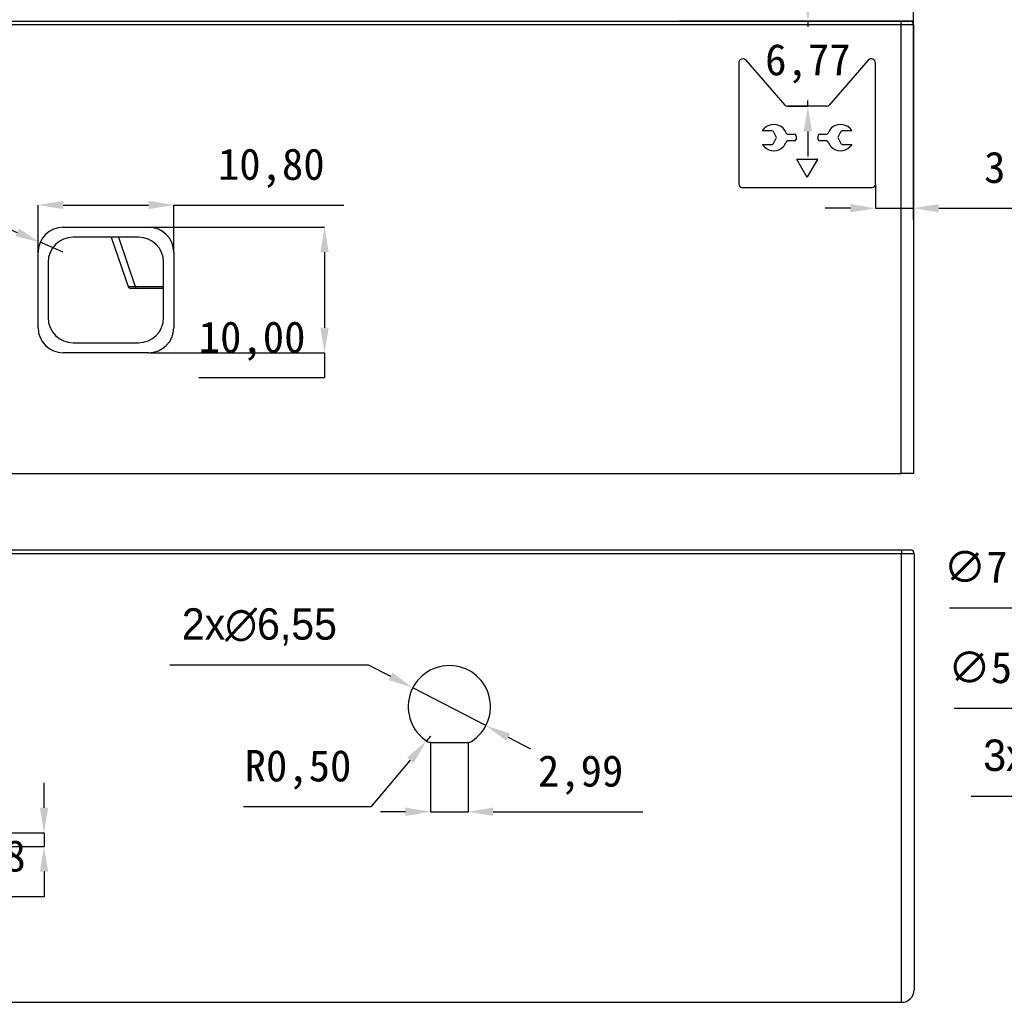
# Model space of a CAD drawing. Header units: millimetres. Extents: x 1573 to 1793, y 2179 to 2579.
# Tile 14 of 26: x 1641 to 1719, y 2300 to 2378. Entities that reach past the tile are written whole.
import ezdxf

# ---------------------------------------------------------------- set-up
doc = ezdxf.new("R2010")
doc.units = ezdxf.units.MM
doc.styles.add('标注2.5', font='simhei.ttf', dxfattribs={"height": 2.5})
doc.dimstyles.new('标注绿色', dxfattribs={"dimtxt": 2.5, "dimasz": 2, "dimexe": 0, "dimexo": 0, "dimgap": 1.524, "dimtad": 1, "dimtih": 1, "dimtoh": 1, "dimzin": 1, "dimtxsty": '标注2.5', "dimcen": 2.5, "dimclrd": 3, "dimclre": 3, "dimclrt": 3, "dimadec": 1, "dimazin": 0, "dimtfac": 1, "dimtmove": 0, "dimatfit": 3, "dimfxl": 1, "dimtzin": 1, "dimarcsym": 0})

# ---------------------------------------------------------------- blocks, each defined once
blk = doc.blocks.new('*D69')
at = {"color": 3, "lineweight": -2, "transparency": 16777216}
for p, q in [((1596.634, 2369.92), (1596.634, 2383.288)), ((1598.634, 2383.288), (1710.084, 2383.288)), ((1712.084, 2369.92), (1712.084, 2383.288))]:
    blk.add_line(p, q, dxfattribs=at)
at = {"color": 3, "transparency": 16777216}
for points in [[(1598.634, 2383.622), (1598.634, 2382.955), (1596.634, 2383.288)], [(1710.084, 2383.622), (1710.084, 2382.955), (1712.084, 2383.288)]]:
    blk.add_solid(points, dxfattribs=at)
at = {"layer": 'Defpoints', "color": 0, "transparency": 16777216}
for p in [(1712.084, 2383.288), (1596.634, 2369.92), (1712.084, 2369.92)]:
    blk.add_point(p, dxfattribs=at)
at = {"color": 3, "transparency": 16777216, "insert": (1654.359, 2386.217), "char_height": 2.5, "attachment_point": 5, "style": '标注2.5'}
blk.add_mtext('115,45', dxfattribs=at)
blk = doc.blocks.new('*D73')
at = {"color": 3, "lineweight": -2, "transparency": 16777216}
for p, q in [((1642.353, 2359.913), (1642.353, 2363.675)), ((1644.353, 2363.675), (1651.153, 2363.675)), ((1653.153, 2359.913), (1653.153, 2363.675)), ((1653.153, 2363.675), (1666.698, 2363.675))]:
    blk.add_line(p, q, dxfattribs=at)
at = {"color": 3, "transparency": 16777216}
for points in [[(1644.353, 2364.008), (1644.353, 2363.341), (1642.353, 2363.675)], [(1651.153, 2364.008), (1651.153, 2363.341), (1653.153, 2363.675)]]:
    blk.add_solid(points, dxfattribs=at)
at = {"layer": 'Defpoints', "color": 0, "transparency": 16777216}
for p in [(1653.153, 2363.675), (1642.353, 2359.913), (1653.153, 2359.913)]:
    blk.add_point(p, dxfattribs=at)
at = {"color": 3, "transparency": 16777216, "insert": (1660.925, 2366.61), "char_height": 2.5, "attachment_point": 5, "style": '标注2.5'}
blk.add_mtext('10,80', dxfattribs=at)
blk = doc.blocks.new('*D74')
at = {"color": 3, "lineweight": -2, "transparency": 16777216}
for p, q in [((1651.153, 2361.913), (1665.17, 2361.913)), ((1665.17, 2359.913), (1665.17, 2353.913)), ((1651.153, 2351.913), (1665.17, 2351.913)), ((1665.17, 2351.913), (1665.17, 2349.913)), ((1665.17, 2349.913), (1655.149, 2349.913))]:
    blk.add_line(p, q, dxfattribs=at)
at = {"color": 3, "transparency": 16777216}
for points in [[(1664.837, 2359.913), (1665.503, 2359.913), (1665.17, 2361.913)], [(1664.837, 2353.913), (1665.503, 2353.913), (1665.17, 2351.913)]]:
    blk.add_solid(points, dxfattribs=at)
at = {"layer": 'Defpoints', "color": 0, "transparency": 16777216}
for p in [(1651.153, 2361.913), (1651.153, 2351.913), (1665.17, 2351.913)]:
    blk.add_point(p, dxfattribs=at)
at = {"color": 3, "transparency": 16777216, "insert": (1659.398, 2352.848), "char_height": 2.5, "attachment_point": 5, "style": '标注2.5'}
blk.add_mtext('10,00', dxfattribs=at)
blk = doc.blocks.new('*D75')
at = {"color": 3, "lineweight": -2, "transparency": 16777216}
for p, q in [((1622.926, 2363.164), (1636.823, 2363.164)), ((1636.823, 2363.164), (1640.681, 2361.498)), ((1644.353, 2359.913), (1642.517, 2360.706))]:
    blk.add_line(p, q, dxfattribs=at)
at = {"color": 3, "transparency": 16777216}
blk.add_solid([(1640.813, 2361.804), (1640.548, 2361.192), (1642.517, 2360.706)], dxfattribs=at)
at = {"layer": 'Defpoints', "color": 0, "transparency": 16777216}
for p in [(1642.517, 2360.706), (1644.353, 2359.913)]:
    blk.add_point(p, dxfattribs=at)
at = {"color": 3, "transparency": 16777216, "insert": (1629.112, 2366.1), "char_height": 2.5, "attachment_point": 5, "style": '标注2.5'}
blk.add_mtext('4xR2,00', dxfattribs=at)
blk = doc.blocks.new('*D76')
at = {"color": 3, "lineweight": -2, "transparency": 16777216}
for p, q in [((1709.042, 2365.329), (1709.042, 2363.42)), ((1712.084, 2365.329), (1712.084, 2363.42)), ((1707.042, 2363.42), (1705.042, 2363.42)), ((1709.042, 2363.42), (1712.084, 2363.42)), ((1714.084, 2363.42), (1726.112, 2363.42))]:
    blk.add_line(p, q, dxfattribs=at)
at = {"color": 3, "transparency": 16777216}
for points in [[(1707.042, 2363.753), (1707.042, 2363.087), (1709.042, 2363.42)], [(1714.084, 2363.753), (1714.084, 2363.087), (1712.084, 2363.42)]]:
    blk.add_solid(points, dxfattribs=at)
at = {"layer": 'Defpoints', "color": 0, "transparency": 16777216}
for p in [(1709.042, 2365.329), (1712.084, 2365.329), (1712.084, 2363.42)]:
    blk.add_point(p, dxfattribs=at)
at = {"color": 3, "transparency": 16777216, "insert": (1721.098, 2366.356), "char_height": 2.5, "attachment_point": 5, "style": '标注2.5'}
blk.add_mtext('3,04', dxfattribs=at)
blk = doc.blocks.new('*D77')
at = {"color": 3, "lineweight": -2, "transparency": 16777216}
for p, q in [((1703.657, 2380.313), (1703.657, 2382.313)), ((1702.035, 2378.313), (1703.657, 2378.313)), ((1703.657, 2378.313), (1703.657, 2377.854)), ((1702.035, 2371.538), (1703.657, 2371.538)), ((1703.657, 2371.538), (1703.657, 2371.997)), ((1703.657, 2369.538), (1703.657, 2367.538))]:
    blk.add_line(p, q, dxfattribs=at)
at = {"color": 3, "transparency": 16777216}
for points in [[(1703.324, 2380.313), (1703.99, 2380.313), (1703.657, 2378.313)], [(1703.324, 2369.538), (1703.99, 2369.538), (1703.657, 2371.538)]]:
    blk.add_solid(points, dxfattribs=at)
at = {"layer": 'Defpoints', "color": 0, "transparency": 16777216}
for p in [(1702.035, 2378.313), (1703.657, 2378.313), (1702.035, 2371.538)]:
    blk.add_point(p, dxfattribs=at)
at = {"color": 3, "transparency": 16777216, "insert": (1703.657, 2374.925), "char_height": 2.5, "attachment_point": 5, "style": '标注2.5'}
blk.add_mtext('6,77', dxfattribs=at)
blk = doc.blocks.new('*D81')
at = {"color": 3, "lineweight": -2, "transparency": 16777216}
for p, q in [((1642.827, 2315.697), (1642.827, 2317.697)), ((1632.727, 2313.697), (1642.827, 2313.697)), ((1642.827, 2313.697), (1642.827, 2312.618)), ((1632.727, 2312.618), (1642.827, 2312.618)), ((1642.827, 2310.618), (1642.827, 2308.618)), ((1642.827, 2308.618), (1634.617, 2308.618))]:
    blk.add_line(p, q, dxfattribs=at)
at = {"color": 3, "transparency": 16777216}
for points in [[(1642.493, 2315.697), (1643.16, 2315.697), (1642.827, 2313.697)], [(1642.493, 2310.618), (1643.16, 2310.618), (1642.827, 2312.618)]]:
    blk.add_solid(points, dxfattribs=at)
at = {"layer": 'Defpoints', "color": 0, "transparency": 16777216}
for p in [(1632.727, 2313.697), (1632.727, 2312.618), (1642.827, 2312.618)]:
    blk.add_point(p, dxfattribs=at)
at = {"color": 3, "transparency": 16777216, "insert": (1637.96, 2311.553), "char_height": 2.5, "attachment_point": 5, "style": '标注2.5'}
blk.add_mtext('1,08', dxfattribs=at)
blk = doc.blocks.new('*D83')
at = {"color": 3, "lineweight": -2, "transparency": 16777216}
for p, q in [((1652.836, 2327.084), (1668.646, 2327.084)), ((1668.646, 2327.084), (1670.422, 2326.165)), ((1678.017, 2322.238), (1672.199, 2325.246)), ((1679.793, 2321.319), (1681.57, 2320.4))]:
    blk.add_line(p, q, dxfattribs=at)
at = {"color": 3, "transparency": 16777216}
for points in [[(1670.575, 2326.461), (1670.269, 2325.869), (1672.199, 2325.246)], [(1679.946, 2321.615), (1679.64, 2321.023), (1678.017, 2322.238)]]:
    blk.add_solid(points, dxfattribs=at)
at = {"layer": 'Defpoints', "color": 0, "transparency": 16777216}
for p in [(1672.199, 2325.246), (1678.017, 2322.238)]:
    blk.add_point(p, dxfattribs=at)
at = {"color": 3, "transparency": 16777216, "insert": (1659.979, 2330.096), "char_height": 2.5, "attachment_point": 5, "style": '标注2.5'}
blk.add_mtext('{\\fGulim|b0|i0|c134|p0;2x\\fGulim|b0|i0|c129|p0;∅6,55}', dxfattribs=at)
blk = doc.blocks.new('*D84')
at = {"color": 3, "lineweight": -2, "transparency": 16777216}
for p, q in [((1673.611, 2321.405), (1673.29, 2321.022)), ((1668.91, 2315.79), (1672.006, 2319.488)), ((1658.72, 2315.79), (1668.91, 2315.79))]:
    blk.add_line(p, q, dxfattribs=at)
blk.add_arc((1673.611, 2321.405), 0.5, 230.06079, 237.36615, dxfattribs=at)
at = {"color": 3, "transparency": 16777216}
blk.add_solid([(1671.751, 2319.702), (1672.262, 2319.274), (1673.29, 2321.022)], dxfattribs=at)
at = {"layer": 'Defpoints', "color": 0, "transparency": 16777216}
for p in [(1673.611, 2321.405), (1673.29, 2321.022)]:
    blk.add_point(p, dxfattribs=at)
at = {"color": 3, "transparency": 16777216, "insert": (1663.053, 2318.726), "char_height": 2.5, "attachment_point": 5, "style": '标注2.5'}
blk.add_mtext('R0,50', dxfattribs=at)
blk = doc.blocks.new('*D85')
at = {"color": 3, "lineweight": -2, "transparency": 16777216}
for p, q in [((1673.611, 2320.905), (1673.611, 2315.385)), ((1676.604, 2320.905), (1676.604, 2315.385)), ((1671.611, 2315.385), (1669.611, 2315.385)), ((1673.611, 2315.385), (1676.604, 2315.385)), ((1678.604, 2315.385), (1690.52, 2315.385))]:
    blk.add_line(p, q, dxfattribs=at)
at = {"color": 3, "transparency": 16777216}
for points in [[(1671.611, 2315.718), (1671.611, 2315.051), (1673.611, 2315.385)], [(1678.604, 2315.718), (1678.604, 2315.051), (1676.604, 2315.385)]]:
    blk.add_solid(points, dxfattribs=at)
at = {"layer": 'Defpoints', "color": 0, "transparency": 16777216}
for p in [(1673.611, 2320.905), (1676.604, 2320.905), (1676.604, 2315.385)]:
    blk.add_point(p, dxfattribs=at)
at = {"color": 3, "transparency": 16777216, "insert": (1685.562, 2318.313), "char_height": 2.5, "attachment_point": 5, "style": '标注2.5'}
blk.add_mtext('2,99', dxfattribs=at)
blk = doc.blocks.new('*D100')
at = {"color": 3, "lineweight": -2, "transparency": 16777216}
for p, q in [((1760.55, 2327.163), (1762.539, 2327.368)), ((1758.56, 2326.959), (1752.84, 2326.371)), ((1726.077, 2323.621), (1750.851, 2326.167)), ((1715.297, 2323.621), (1726.077, 2323.621))]:
    blk.add_line(p, q, dxfattribs=at)
at = {"color": 3, "transparency": 16777216}
for points in [[(1760.515, 2327.495), (1760.584, 2326.832), (1758.56, 2326.959)], [(1750.817, 2326.498), (1750.885, 2325.835), (1752.84, 2326.371)]]:
    blk.add_solid(points, dxfattribs=at)
at = {"layer": 'Defpoints', "color": 0, "transparency": 16777216}
for p in [(1758.56, 2326.959), (1752.84, 2326.371)]:
    blk.add_point(p, dxfattribs=at)
at = {"color": 3, "transparency": 16777216, "insert": (1719.925, 2326.549), "char_height": 2.5, "attachment_point": 5, "style": '标注2.5'}
blk.add_mtext('∅5,75', dxfattribs=at)
blk = doc.blocks.new('*D101')
at = {"color": 3, "lineweight": -2, "transparency": 16777216}
for p, q in [((1714.928, 2331.615), (1725.736, 2331.615)), ((1725.736, 2331.615), (1750.027, 2327.602)), ((1759.4, 2326.054), (1752, 2327.276)), ((1761.373, 2325.728), (1763.346, 2325.402))]:
    blk.add_line(p, q, dxfattribs=at)
at = {"color": 3, "transparency": 16777216}
for points in [[(1750.081, 2327.931), (1749.973, 2327.273), (1752, 2327.276)], [(1761.428, 2326.057), (1761.319, 2325.399), (1759.4, 2326.054)]]:
    blk.add_solid(points, dxfattribs=at)
at = {"layer": 'Defpoints', "color": 0, "transparency": 16777216}
for p in [(1752, 2327.276), (1759.4, 2326.054)]:
    blk.add_point(p, dxfattribs=at)
at = {"color": 3, "transparency": 16777216, "insert": (1719.57, 2334.55), "char_height": 2.5, "attachment_point": 5, "style": '标注2.5'}
blk.add_mtext('∅7,50', dxfattribs=at)
blk = doc.blocks.new('*D102')
at = {"color": 3, "lineweight": -2, "transparency": 16777216}
for p, q in [((1757.295, 2318.973), (1754.806, 2318.739)), ((1759.286, 2319.161), (1761.277, 2319.348)), ((1732.468, 2316.637), (1752.814, 2318.552)), ((1716.659, 2316.637), (1732.468, 2316.637))]:
    blk.add_line(p, q, dxfattribs=at)
at = {"color": 3, "transparency": 16777216}
for points in [[(1752.783, 2318.883), (1752.846, 2318.22), (1754.806, 2318.739)], [(1759.255, 2319.492), (1759.317, 2318.829), (1757.295, 2318.973)]]:
    blk.add_solid(points, dxfattribs=at)
at = {"layer": 'Defpoints', "color": 0, "transparency": 16777216}
for p in [(1754.806, 2318.739), (1757.295, 2318.973)]:
    blk.add_point(p, dxfattribs=at)
at = {"color": 3, "transparency": 16777216, "insert": (1723.802, 2319.649), "char_height": 2.5, "attachment_point": 5, "style": '标注2.5'}
blk.add_mtext('{\\fGulim|b0|i0|c134|p0;3x\\fGulim|b0|i0|c129|p0;∅2,50}', dxfattribs=at)

msp = doc.modelspace()

# ---------------------------------------------------------------- linework, layer by layer
at = {"color": 7, "linetype": 'Continuous', "lineweight": 25}
for p, q in [((1597.6339658, 2378.3125749), (1711.0839728, 2378.3125749)), ((1711.0839728, 2378.0125749), (1597.6339658, 2378.0125749)), ((1711.0839728, 2378.0125749), (1711.0839728, 2378.3125749)), ((1711.0839728, 2378.3125749), (1711.7839728, 2378.3125749)), ((1711.0839728, 2342.3125749), (1711.0839728, 2378.0125749)), ((1712.0839728, 2378.0125749), (1711.0839728, 2378.0125749)), ((1712.0839728, 2378.0125749), (1712.0839665, 2342.3125749)), ((1712.0839728, 2378.0125749), (1712.0839728, 2375.7428503)), ((1644.3527558, 2361.9125749), (1651.1527558, 2361.9125749)), ((1650.3527558, 2361.1125749), (1645.1527558, 2361.1125749)), ((1648.1853346, 2361.1125749), (1649.5211184, 2357.1782754)), ((1642.3527558, 2353.9125749), (1642.3527558, 2359.9125749)), ((1653.1527558, 2359.9125749), (1653.1527558, 2353.9125749)), ((1643.1527558, 2359.1125749), (1643.1527558, 2354.7125749)), ((1652.3527558, 2354.7125749), (1652.3527558, 2359.1125749)), ((1650.2311266, 2357.0425749), (1649.7105004, 2357.0425749)), ((1652.3527558, 2357.0425749), (1650.2311266, 2357.0425749)), ((1645.1527558, 2352.7125749), (1650.3527558, 2352.7125749)), ((1651.1527558, 2351.9125749), (1644.3527558, 2351.9125749)), ((1597.6339658, 2342.3125749), (1711.0839728, 2342.3125749)), ((1712.0839665, 2342.3125749), (1711.0839728, 2342.3125749)), ((1597.6771239, 2336.2174451), (1711.1271309, 2336.2174451)), ((1694.3714117, 2336.2299451), (1694.3714117, 2336.2174451)), ((1711.1271309, 2336.2174451), (1711.8271309, 2336.2174451)), ((1711.1271309, 2336.2174451), (1711.1271309, 2335.9174451)), ((1711.1271309, 2335.9174451), (1597.6771239, 2335.9174451)), ((1711.1271309, 2300.2174451), (1711.1271309, 2335.9174451)), ((1712.1271309, 2335.9174451), (1711.1271309, 2335.9174451)), ((1712.1271309, 2335.9174451), (1712.1271309, 2301.2174451)), ((1673.6112807, 2320.9049574), (1676.6042202, 2320.9049574)), ((1597.6771239, 2300.2174451), (1711.1271309, 2300.2174451))]:
    msp.add_line(p, q, dxfattribs=at)
at = {"color": 7, "linetype": 'Continuous'}
for p, q in [((1712.0839665, 2378.3125749), (1693.4483387, 2378.3125749)), ((1701.8428949, 2371.6258755), (1698.733851, 2375.1986014)), ((1708.4627943, 2375.1986014), (1705.3537499, 2371.6258755)), ((1698.1543976, 2374.9817647), (1698.1543976, 2365.3291082)), ((1709.0422472, 2365.3291082), (1709.0422472, 2374.9817647)), ((1705.1613876, 2371.5382723), (1702.0352573, 2371.5382723)), ((1712.0839665, 2362.5004817), (1712.0839665, 2370.7753165)), ((1700.8028666, 2369.582664), (1700.0482438, 2369.582664)), ((1700.91539, 2368.572392), (1701.134592, 2368.9838149)), ((1701.1345906, 2369.1037223), (1700.9153906, 2369.515119)), ((1702.0458188, 2369.3131009), (1702.5915252, 2369.3131009)), ((1702.7190252, 2369.1856009), (1702.7190252, 2368.90194)), ((1704.4776501, 2368.90194), (1704.4776501, 2369.1856009)), ((1704.6051501, 2369.3131009), (1705.150826, 2369.3131009)), ((1706.0620552, 2368.9838154), (1706.281255, 2368.5723925)), ((1706.2812543, 2369.5151185), (1706.0620566, 2369.1037218)), ((1707.1484313, 2369.582664), (1706.3937786, 2369.582664)), ((1700.0482438, 2368.5048444), (1700.8028646, 2368.5048444)), ((1702.5915252, 2368.77444), (1702.0458237, 2368.77444)), ((1705.1508211, 2368.77444), (1704.6051501, 2368.77444)), ((1706.3937806, 2368.5048444), (1707.1484313, 2368.5048444)), ((1703.5872941, 2365.9058865), (1702.7771659, 2367.3090704)), ((1702.7882077, 2367.3281954), (1704.4084671, 2367.3281954)), ((1704.4195089, 2367.3090704), (1703.6093778, 2365.9058865)), ((1698.4093976, 2365.0741082), (1708.7872472, 2365.0741082))]:
    msp.add_line(p, q, dxfattribs=at)
at = {"color": 8, "linetype": 'Continuous', "lineweight": 25}
for p, q in [((1648.7638081, 2361.1125749), (1650.0936127, 2357.1958858)), ((1649.5211184, 2357.1782754), (1650.0936127, 2357.1958858)), ((1650.0936127, 2357.1958858), (1652.3527558, 2357.1958858))]:
    msp.add_line(p, q, dxfattribs=at)
at = {"color": 7, "linetype": 'Continuous', "flags": 128}
for points in [[(1700.0482444, 2369.582664), (1700.1288917, 2369.6981124), (1700.2044619, 2369.7823452)], [(1706.9921837, 2369.7823452), (1707.0864926, 2369.6740952), (1707.1484313, 2369.582664)], [(1707.1484317, 2368.5048444), (1707.0677557, 2368.3893978), (1706.9921829, 2368.3051632)]]:
    msp.add_lwpolyline(points, dxfattribs=at)
at = {"color": 7, "linetype": 'Continuous', "lineweight": 25}
for centre, radius, start, end in [((1711.7839728, 2378.0125749), 0.3, 0, 90), ((1644.3527558, 2359.9125749), 2, 90, 180), ((1651.1527558, 2359.9125749), 2, 0, 90), ((1645.1527558, 2359.1125749), 2, 90, 180), ((1650.3527558, 2359.1125749), 2, 0, 90), ((1649.7105004, 2357.2425749), 0.2, 204.093996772, 270), ((1650.2556617, 2357.2029096), 0.1622011, 182.481856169, 261.299857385), ((1645.1527558, 2354.7125749), 2, 180, 270), ((1650.3527558, 2354.7125749), 2, 270, 0), ((1644.3527558, 2353.9125749), 2, 180, 270), ((1651.1527558, 2353.9125749), 2, 270, 0), ((1711.8271309, 2335.9174451), 0.3, 0, 90), ((1675.1077504, 2323.7418791), 3.275, 302.633848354, 237.366151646), ((1673.6112807, 2321.4049574), 0.5, 237.366151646, 270), ((1676.6042202, 2321.4049574), 0.5, 270, 302.633848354), ((1711.1271309, 2301.2174451), 1, 269.999999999, 0)]:
    msp.add_arc(centre, radius, start, end, dxfattribs=at)
at = {"color": 7, "linetype": 'Continuous'}
for centre, radius, start, end in [((1698.484134, 2374.9832728), 0.3297398, 40.770128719, 180.262043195), ((1708.7125154, 2374.9832765), 0.3297354, 359.737310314, 139.230052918), ((1702.0352573, 2371.7932723), 0.255, 221.030317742, 270), ((1705.1613876, 2371.7932723), 0.255, 270, 318.969677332), ((1700.9430573, 2369.0446916), 1.0438614, 44.963690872, 135.036309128), ((1700.9475246, 2369.0466769), 1.0393018, 19.731437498, 45.060141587), ((1706.2493708, 2369.0465108), 1.0395936, 134.943020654, 160.264608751), ((1706.2535914, 2369.0446882), 1.0438655, 44.9637311, 135.0362689), ((1700.8028666, 2369.455164), 0.1275, 28.049546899, 90), ((1701.0220666, 2369.0437673), 0.1275, 331.951755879, 28.049546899), ((1702.0458188, 2369.4406009), 0.1275, 199.730479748, 270), ((1702.5915252, 2369.1856009), 0.1275, 0, 90), ((1704.6051501, 2369.1856009), 0.1275, 90, 180), ((1705.150826, 2369.4406009), 0.1275, 270, 340.269520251), ((1706.1745809, 2369.0437673), 0.1275, 151.950701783, 208.047995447), ((1706.3937786, 2369.455164), 0.1275, 90, 151.950701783), ((1700.9435076, 2369.0442947), 1.0452291, 211.071493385, 225.003322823), ((1700.943056, 2369.0428301), 1.0438743, 224.964010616, 315.035989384), ((1700.8028646, 2368.6323444), 0.1275, 270, 331.951755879), ((1700.9472068, 2369.0410389), 1.0396703, 314.944038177, 340.265263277), ((1702.0458237, 2368.64694), 0.1275, 90, 160.272372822), ((1702.5915252, 2368.90194), 0.1275, 270, 0), ((1704.6051501, 2368.90194), 0.1275, 180, 270), ((1705.1508211, 2368.64694), 0.1275, 19.727627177, 90), ((1706.249004, 2369.0407506), 1.0391587, 199.727970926, 225.061727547), ((1706.2535911, 2369.042817), 1.043864, 224.963562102, 315.036437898), ((1706.3937806, 2368.6323444), 0.1275, 208.047995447, 270), ((1702.7882077, 2367.3154454), 0.01275, 90, 209.999988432), ((1704.4084671, 2367.3154454), 0.01275, 329.999922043, 90), ((1703.5983359, 2365.9122615), 0.01275, 209.999988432, 329.999922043), ((1698.4093976, 2365.3291082), 0.255, 180, 270), ((1708.7872472, 2365.3291082), 0.255, 270, 0)]:
    msp.add_arc(centre, radius, start, end, dxfattribs=at)

# ---------------------------------------------------------------- dimensions: what is measured, and where the dimension line sits
for p1, p2, distance, picture, middle in [((1596.6339658, 2369.9198205), (1712.0839665, 2369.9198205), 13.3685877, '*D69', (1654.3589661, 2386.2169026)), ((1651.1527558, 2361.9125749), (1651.1527558, 2351.9125749), 14.0173727, '*D74', (1659.397533, 2352.8480918))]:
    dim = msp.add_aligned_dim(p1=p1, p2=p2, distance=distance, dimstyle='标注绿色')
    dim.commit()
    dim.dimension.update_dxf_attribs({"geometry": picture, "text_midpoint": middle})
for base, p1, p2, picture, middle in [((1703.6570843, 2378.3125749), (1702.0352573, 2371.5382723), (1702.0352573, 2378.3125749), '*D77', (1703.6570843, 2374.9254236)), ((1642.8268131, 2312.6178053), (1632.7271259, 2313.6974451), (1632.7271259, 2312.6178053), '*D81', (1637.9601165, 2311.5533222))]:
    dim = msp.add_linear_dim(base=base, p1=p1, p2=p2, angle=90, dimstyle='标注绿色')
    dim.commit()
    dim.dimension.update_dxf_attribs({"geometry": picture, "text_midpoint": middle})
for base, p1, p2, picture, middle in [((1653.1527558, 2363.6745524), (1642.3527558, 2359.9125749), (1653.1527558, 2359.9125749), '*D73', (1660.9253513, 2366.6100693)), ((1712.0839665, 2363.4200785), (1709.0422472, 2365.3291082), (1712.0839665, 2365.3291082), '*D76', (1721.098135, 2366.3555954)), ((1676.6042202, 2315.3845918), (1673.6112807, 2320.9049574), (1676.6042202, 2320.9049574), '*D85', (1685.562209, 2318.3130861))]:
    dim = msp.add_linear_dim(base=base, p1=p1, p2=p2, dimstyle='标注绿色')
    dim.commit()
    dim.dimension.update_dxf_attribs({"geometry": picture, "text_midpoint": middle})
dim = msp.add_radius_dim(center=(1644.3527558, 2359.9125749), mpoint=(1642.516662, 2360.7055186), text='4x<>', dimstyle='标注绿色')
dim.commit()
dim.dimension.update_dxf_attribs({"geometry": '*D75', "text_midpoint": (1629.1124535, 2363.1643004), "dimtype": 164})
for p1, p2, picture, middle in [((1759.3999555, 2326.0539183), (1752.0002311, 2327.2762433), '*D101', (1725.7360474, 2331.6146976)), ((1758.5600293, 2326.959005), (1752.8401574, 2326.3711566), '*D100', (1726.0774809, 2323.620676))]:
    dim = msp.add_diameter_dim_2p(p1=p1, p2=p2, dimstyle='标注绿色')
    dim.commit()
    dim.dimension.update_dxf_attribs({"geometry": picture, "text_midpoint": middle, "dimtype": 163})
dim = msp.add_diameter_dim_2p(p1=(1678.0168004, 2322.2375343), p2=(1672.1987005, 2325.246224), text='{\\fGulim|b0|i0|c134|p0;2x\\fGulim|b0|i0|c129|p0;<>}', dimstyle='标注绿色')
dim.commit()
dim.dimension.update_dxf_attribs({"geometry": '*D83', "text_midpoint": (1659.9788052, 2330.0956869)})
dim = msp.add_radius_dim(center=(1673.6112807, 2321.4049574), mpoint=(1673.2902934, 2321.0215944), dimstyle='标注绿色')
dim.commit()
dim.dimension.update_dxf_attribs({"geometry": '*D84', "text_midpoint": (1663.0532148, 2318.7257138)})
dim = msp.add_diameter_dim_2p(p1=(1757.2945948, 2318.9731801), p2=(1754.8055918, 2318.7389495), text='{\\fGulim|b0|i0|c134|p0;3x\\fGulim|b0|i0|c129|p0;<>}', dimstyle='标注绿色')
dim.commit()
dim.dimension.update_dxf_attribs({"geometry": '*D102', "text_midpoint": (1732.4683947, 2316.6368805), "dimtype": 163})

doc.saveas('drawing.dxf')
